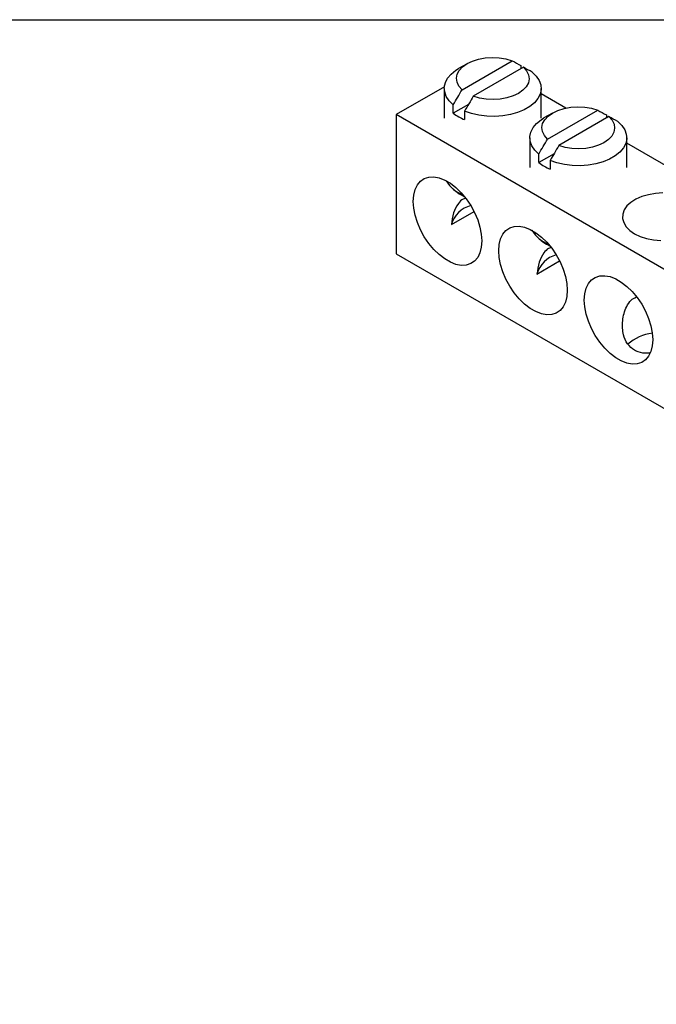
# Model space of a CAD drawing. Header units: inches. Extents: x 0.2 to 10.8, y 0.2 to 8.2.
# Tile 3 of 4: x 6.1 to 7.8, y 5.7 to 8.2. Entities that reach past the tile are written whole.
import ezdxf

# ---------------------------------------------------------------- set-up
doc = ezdxf.new("R2010")
doc.units = ezdxf.units.IN
doc.header["$MEASUREMENT"] = 0
doc.layers.add('TEXT', color=140, linetype='Continuous', lineweight=25)

msp = doc.modelspace()

# ---------------------------------------------------------------- linework, layer by layer
for p, q in [((7.2828, 8.1366), (7.2607, 8.1239)), ((7.2699, 8.0694), (7.3993, 8.1441)), ((7.4283, 8.1274), (7.2989, 8.0527)), ((7.4218, 8.1316), (7.4218, 8.1236)), ((7.2243, 8.0773), (7.0999, 8.0055)), ((7.2241, 8.0729), (7.2241, 7.9963)), ((7.4741, 7.9963), (7.4741, 8.0729)), ((7.5379, 8.022), (7.4741, 8.0589)), ((7.2867, 8.0317), (7.2474, 8.0091)), ((7.2474, 8.0091), (7.2474, 8.0309)), ((10.4517, 6.0705), (7.0999, 8.0055)), ((7.0999, 8.0055), (7.0999, 7.6464)), ((7.2764, 8.0142), (7.2764, 7.9923)), ((7.5033, 8.0094), (7.4812, 7.9966)), ((7.4904, 7.9421), (7.6198, 8.0168)), ((7.6488, 8.0001), (7.5194, 7.9254)), ((7.6423, 8.0043), (7.6423, 7.9963)), ((7.4446, 7.9456), (7.4446, 7.869)), ((7.6946, 7.869), (7.6946, 7.9456)), ((7.9789, 7.7675), (7.6946, 7.9316)), ((7.5072, 7.9044), (7.4679, 7.8818)), ((7.4679, 7.8818), (7.4679, 7.9036)), ((7.4969, 7.8869), (7.4969, 7.865)), ((7.2427, 7.7216), (7.3011, 7.7553)), ((7.0999, 7.6464), (10.4517, 5.7114)), ((7.4632, 7.5943), (7.5216, 7.628))]:
    msp.add_line(p, q)
at = {"flags": 128}
for points in [[(7.2699, 8.0694), (7.2618, 8.0787), (7.2569, 8.0887), (7.2554, 8.0991), (7.2574, 8.1095), (7.2627, 8.1194), (7.2713, 8.1286), (7.2828, 8.1367), (7.2968, 8.1433), (7.3126, 8.1482), (7.3299, 8.1514), (7.3478, 8.1525), (7.3658, 8.1516), (7.3832, 8.1488), (7.3993, 8.1441)], [(7.2474, 8.0309), (7.2368, 8.0411), (7.2293, 8.0522), (7.2251, 8.0639), (7.2242, 8.0758), (7.2268, 8.0877), (7.2327, 8.0991), (7.2417, 8.1098), (7.2537, 8.1195), (7.2607, 8.1239)], [(7.4283, 8.1274), (7.4364, 8.1181), (7.4414, 8.108), (7.4429, 8.0976), (7.4409, 8.0873), (7.4355, 8.0773), (7.4269, 8.0682), (7.4154, 8.0601), (7.4015, 8.0535), (7.3856, 8.0485), (7.3683, 8.0454), (7.3504, 8.0443), (7.3324, 8.0451), (7.315, 8.048), (7.2989, 8.0527)], [(7.4508, 8.1148), (7.4614, 8.1046), (7.4689, 8.0935), (7.4731, 8.0818), (7.474, 8.0699), (7.4715, 8.0581), (7.4656, 8.0466), (7.4565, 8.0359), (7.4445, 8.0262), (7.4299, 8.0178), (7.4131, 8.0109), (7.3945, 8.0056), (7.3747, 8.0022), (7.3542, 8.0008), (7.3336, 8.0013), (7.3134, 8.0037), (7.2942, 8.0081), (7.2764, 8.0142)], [(7.4904, 7.9421), (7.4823, 7.9514), (7.4773, 7.9615), (7.4759, 7.9718), (7.4778, 7.9822), (7.4832, 7.9922), (7.4918, 8.0013), (7.5033, 8.0094), (7.5172, 8.016), (7.5331, 8.021), (7.5504, 8.0241), (7.5683, 8.0252), (7.5863, 8.0244), (7.6037, 8.0215), (7.6198, 8.0168)], [(7.4679, 7.9036), (7.4573, 7.9139), (7.4498, 7.925), (7.4456, 7.9366), (7.4447, 7.9485), (7.4472, 7.9604), (7.4531, 7.9718), (7.4622, 7.9825), (7.4742, 7.9922), (7.4812, 7.9966)], [(7.6488, 8.0001), (7.6569, 7.9908), (7.6618, 7.9807), (7.6633, 7.9704), (7.6613, 7.96), (7.656, 7.95), (7.6474, 7.9409), (7.6359, 7.9328), (7.6219, 7.9262), (7.6061, 7.9212), (7.5888, 7.9181), (7.5709, 7.917), (7.5529, 7.9178), (7.5355, 7.9207), (7.5194, 7.9254)], [(7.6713, 7.9875), (7.6819, 7.9773), (7.6894, 7.9662), (7.6936, 7.9545), (7.6945, 7.9426), (7.6919, 7.9308), (7.686, 7.9194), (7.677, 7.9087), (7.665, 7.8989), (7.6504, 7.8905), (7.6336, 7.8836), (7.615, 7.8784), (7.5952, 7.875), (7.5747, 7.8735), (7.5541, 7.874), (7.5339, 7.8764), (7.5146, 7.8808), (7.4969, 7.8869)], [(7.3208, 7.6796), (7.3196, 7.6635), (7.316, 7.6492), (7.3102, 7.6372), (7.3022, 7.6277), (7.2923, 7.621), (7.2808, 7.6173), (7.2679, 7.6166), (7.2541, 7.6191), (7.2397, 7.6247), (7.2251, 7.6331), (7.2107, 7.6442), (7.1969, 7.6576), (7.1841, 7.6731), (7.1726, 7.6901), (7.1627, 7.7082), (7.1547, 7.7269), (7.1488, 7.7457), (7.1453, 7.7641), (7.144, 7.7816), (7.1453, 7.7977), (7.1488, 7.812), (7.1547, 7.8241), (7.1627, 7.8336), (7.1726, 7.8403), (7.1841, 7.844), (7.1969, 7.8446), (7.2107, 7.8421), (7.2251, 7.8365), (7.2397, 7.8281), (7.2541, 7.817), (7.2679, 7.8036), (7.2808, 7.7882), (7.2923, 7.7711), (7.3022, 7.753), (7.3102, 7.7343), (7.316, 7.7155), (7.3196, 7.6971), (7.3208, 7.6796)], [(7.7877, 7.8032), (7.7687, 7.802), (7.7504, 7.7988), (7.7334, 7.7938), (7.7182, 7.7871), (7.7053, 7.779), (7.6952, 7.7697), (7.6881, 7.7594), (7.6842, 7.7486), (7.6838, 7.7376), (7.6868, 7.7267), (7.6931, 7.7163), (7.7025, 7.7067), (7.7148, 7.6983)], [(7.5413, 7.5523), (7.5401, 7.5362), (7.5365, 7.5219), (7.5307, 7.5099), (7.5227, 7.5004), (7.5128, 7.4937), (7.5013, 7.49), (7.4884, 7.4894), (7.4746, 7.4919), (7.4602, 7.4974), (7.4456, 7.5058), (7.4312, 7.5169), (7.4174, 7.5304), (7.4046, 7.5458), (7.3931, 7.5628), (7.3832, 7.5809), (7.3752, 7.5996), (7.3693, 7.6184), (7.3657, 7.6369), (7.3645, 7.6544), (7.3657, 7.6705), (7.3693, 7.6847), (7.3752, 7.6968), (7.3832, 7.7063), (7.3931, 7.713), (7.4046, 7.7167), (7.4174, 7.7173), (7.4312, 7.7148), (7.4456, 7.7093), (7.4602, 7.7008), (7.4746, 7.6897), (7.4884, 7.6763), (7.5013, 7.6609), (7.5128, 7.6439), (7.5227, 7.6258), (7.5307, 7.607), (7.5365, 7.5882), (7.5401, 7.5698), (7.5413, 7.5523)], [(7.7148, 7.6983), (7.7294, 7.6912), (7.746, 7.6858), (7.7641, 7.6821), (7.7829, 7.6804)], [(7.7618, 7.425), (7.7606, 7.4089), (7.757, 7.3946), (7.7511, 7.3826), (7.7432, 7.3731), (7.7333, 7.3664), (7.7217, 7.3627), (7.7089, 7.3621), (7.6951, 7.3646), (7.6807, 7.3701), (7.6661, 7.3785), (7.6517, 7.3896), (7.6379, 7.4031), (7.6251, 7.4185), (7.6135, 7.4355), (7.6037, 7.4536), (7.5957, 7.4723), (7.5898, 7.4912), (7.5862, 7.5096), (7.585, 7.5271), (7.5862, 7.5432), (7.5898, 7.5574), (7.5957, 7.5695), (7.6037, 7.579), (7.6135, 7.5857), (7.6251, 7.5894), (7.6379, 7.59), (7.6517, 7.5875), (7.6661, 7.582), (7.6807, 7.5736), (7.6951, 7.5625), (7.7089, 7.549), (7.7217, 7.5336), (7.7333, 7.5166), (7.7432, 7.4985), (7.7511, 7.4798), (7.757, 7.4609), (7.7606, 7.4425), (7.7618, 7.425)]]:
    msp.add_lwpolyline(points, dxfattribs=at)
for centre, radius, start, end in [((7.32, 8.1014), 0.1175, 231.8101, 248.1953), ((7.5405, 7.9741), 0.1175, 231.8101, 248.1953), ((7.3059, 7.8815), 0.0899, 211.5591, 248.5657), ((7.3094, 7.7039), 0.069, 104.1824, 165.1458), ((7.5264, 7.7542), 0.0899, 211.5591, 248.5657), ((7.5299, 7.5766), 0.069, 104.1824, 165.1458), ((7.7758, 7.3247), 0.1181, 97.3337, 131.4902)]:
    msp.add_arc(centre, radius, start, end)
for points in [[(7.3993, 8.1441), (7.4068, 8.14), (7.4143, 8.1358), (7.4218, 8.1316)], [(7.4508, 8.1148), (7.4433, 8.119), (7.4358, 8.1232), (7.4283, 8.1274)], [(7.2474, 8.0309), (7.2549, 8.0437), (7.2624, 8.0566), (7.2699, 8.0694)], [(7.2989, 8.0527), (7.2914, 8.0398), (7.2839, 8.027), (7.2764, 8.0142)], [(7.6198, 8.0168), (7.6273, 8.0127), (7.6348, 8.0085), (7.6423, 8.0043)], [(7.6713, 7.9875), (7.6638, 7.9918), (7.6563, 7.9959), (7.6488, 8.0001)], [(7.4679, 7.9036), (7.4754, 7.9165), (7.4829, 7.9293), (7.4904, 7.9421)], [(7.5194, 7.9254), (7.5119, 7.9126), (7.5044, 7.8997), (7.4969, 7.8869)]]:
    msp.add_open_spline(points, degree=3)
for points, knots in [([(7.2445, 7.816), (7.2463, 7.8143), (7.2531, 7.8077), (7.2635, 7.8004), (7.2725, 7.7958), (7.2752, 7.7945)], [0, 0, 0, 0, 0.192952, 0.760063, 1, 1, 1, 1]), ([(7.2787, 7.7895), (7.2767, 7.7889), (7.2696, 7.7868), (7.2579, 7.7741), (7.2463, 7.7513), (7.244, 7.7318), (7.2427, 7.7216)], [0, 0, 0, 0, 0.0859991, 0.3013913, 0.6296262, 1, 1, 1, 1]), ([(7.465, 7.6887), (7.4667, 7.687), (7.4736, 7.6804), (7.484, 7.6731), (7.493, 7.6686), (7.4957, 7.6672)], [0, 0, 0, 0, 0.1929518, 0.7600628, 1, 1, 1, 1]), ([(7.4992, 7.6623), (7.4972, 7.6616), (7.4901, 7.6595), (7.4784, 7.6469), (7.4668, 7.624), (7.4644, 7.6046), (7.4632, 7.5943)], [0, 0, 0, 0, 0.085999, 0.301391, 0.629626, 1, 1, 1, 1]), ([(7.7545, 7.3908), (7.7526, 7.3905), (7.7421, 7.389), (7.7283, 7.3914), (7.7103, 7.3995), (7.6955, 7.4134), (7.6864, 7.4345), (7.6833, 7.4551), (7.6837, 7.4738), (7.6872, 7.4927), (7.6941, 7.5109), (7.7045, 7.5274), (7.7147, 7.5327), (7.7195, 7.5352)], [0, 0, 0, 0, 0.02649, 0.151413, 0.20625, 0.334697, 0.462592, 0.549784, 0.639475, 0.728558, 0.8199, 0.915459, 1, 1, 1, 1])]:
    msp.add_open_spline(points, degree=3, knots=knots)
at = {"layer": 'TEXT'}
msp.add_line((0.25, 8.25), (10.75, 8.25), dxfattribs=at)

doc.saveas('drawing.dxf')
